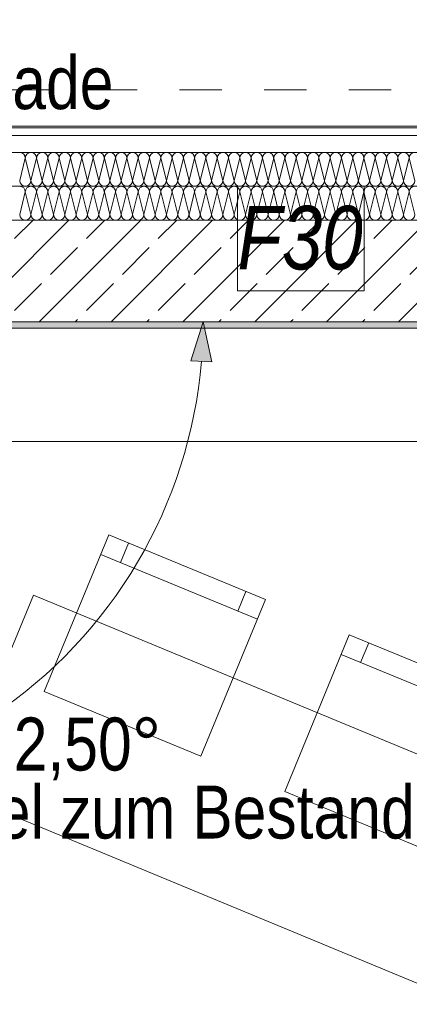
# Model space of a CAD drawing. Header units: metres. Extents: x -79 to 740, y -195 to 69.
# Tile 130 of 256: x 1.667 to 2.587, y 12.151 to 14.475. Entities that reach past the tile are written whole.
import ezdxf

# ---------------------------------------------------------------- set-up
doc = ezdxf.new("R2010")
doc.units = ezdxf.units.M
doc.header["$MEASUREMENT"] = 0
doc.linetypes.add('Untersicht', pattern=[0.1, 0.075, -0.025])
for name, color, linetype in [('00 Überdachte Pausenhalle', 7, 'Continuous'), ('10 Fassade', 7, 'Continuous'), ('95 Ausführungsplanung Bemaßung', 7, 'Continuous'), ('97 Brandschutz', 7, 'Continuous'), ('Neubau_10 Wand außen', 7, 'Continuous'), ('Neubau_50 Möblierung', 7, 'Continuous'), ('Neubau_95 Ausführungsplanung Bemaßung', 7, 'Continuous')]:
    doc.layers.add(name, color=color, linetype=linetype)
doc.styles.add('ERSTELLTER_STIL_2', font='ARIALN.TTF')
doc.styles.add('ERSTELLTER_STIL_6', font='ARIALN.TTF')
doc.dimstyles.new('ERSTELLTER_STIL__11', dxfattribs={"dimtxt": 0.125, "dimasz": 0.095143, "dimexe": 0.18, "dimexo": 0.0625, "dimgap": 0, "dimtad": 1, "dimtih": 1, "dimtoh": 1, "dimzin": 0, "dimdsep": 46, "dimtxsty": 'ERSTELLTER_STIL_2', "dimblk": 'ARROWHEAD_6', "dimblk1": 'ARROWHEAD_6', "dimblk2": 'ARROWHEAD_6', "dimcen": 0.09, "dimse1": 1, "dimse2": 1, "dimclrd": 7, "dimclre": 7, "dimclrt": 7, "dimazin": 0, "dimtfac": 1, "dimtdec": 4, "dimtmove": 2, "dimatfit": 3, "dimfxl": 1, "dimtolj": 1, "dimtzin": 0, "dimarcsym": 0})
doc.dimstyles.new('ERSTELLTER_STIL__4', dxfattribs={"dimtxt": 0.125, "dimasz": 0.095143, "dimexe": 0.18, "dimexo": 0.0625, "dimgap": 0, "dimtad": 1, "dimzin": 0, "dimdsep": 46, "dimtxsty": 'ERSTELLTER_STIL_2', "dimblk": 'ARROWHEAD_6', "dimblk1": 'ARROWHEAD_6', "dimblk2": 'ARROWHEAD_6', "dimcen": 0.09, "dimse1": 1, "dimse2": 1, "dimclrd": 7, "dimclre": 7, "dimclrt": 7, "dimazin": 0, "dimtfac": 1, "dimtdec": 4, "dimtmove": 0, "dimatfit": 3, "dimfxl": 1, "dimtolj": 1, "dimtzin": 0, "dimarcsym": 0})
doc.dimstyles.new('ERSTELLTER_STIL__5', dxfattribs={"dimtxt": 0.125, "dimasz": 0.095143, "dimexe": 0.18, "dimexo": 0.0625, "dimgap": 0, "dimtad": 1, "dimtih": 1, "dimtoh": 1, "dimzin": 0, "dimdsep": 46, "dimtxsty": 'ERSTELLTER_STIL_2', "dimblk": 'ARROWHEAD_6', "dimblk1": 'ARROWHEAD_6', "dimblk2": 'ARROWHEAD_6', "dimcen": 0.09, "dimse1": 1, "dimse2": 1, "dimclrd": 7, "dimclre": 7, "dimclrt": 7, "dimazin": 0, "dimtfac": 1, "dimtdec": 4, "dimtmove": 0, "dimatfit": 3, "dimfxl": 1, "dimtolj": 1, "dimtzin": 0, "dimarcsym": 0})
doc.dimstyles.new('ERSTELLTER_STIL__8', dxfattribs={"dimtxt": 0.125, "dimasz": 0.091787, "dimexe": 0.18, "dimexo": 0.04, "dimgap": 0, "dimtad": 1, "dimtih": 1, "dimtoh": 1, "dimzin": 0, "dimdsep": 46, "dimtxsty": 'ERSTELLTER_STIL_2', "dimblk": 'ARROWHEAD_5', "dimblk1": 'ARROWHEAD_5', "dimblk2": 'ARROWHEAD_5', "dimcen": 0.09, "dimclrd": 7, "dimclre": 7, "dimclrt": 7, "dimazin": 0, "dimtfac": 1, "dimtdec": 4, "dimtmove": 2, "dimatfit": 3, "dimfxl": 1, "dimtolj": 1, "dimtzin": 0, "dimarcsym": 0})
doc.dimstyles.new('ERSTELLTER_STIL__9', dxfattribs={"dimtxt": 0.175, "dimasz": 0.095143, "dimexe": 0.18, "dimexo": 0.0625, "dimgap": 0, "dimtad": 1, "dimzin": 0, "dimdsep": 46, "dimtxsty": 'ERSTELLTER_STIL_2', "dimblk": 'ARROWHEAD_6', "dimblk1": 'ARROWHEAD_6', "dimblk2": 'ARROWHEAD_6', "dimcen": 0.09, "dimse1": 1, "dimse2": 1, "dimclrd": 7, "dimclre": 7, "dimclrt": 7, "dimazin": 0, "dimtfac": 1, "dimtdec": 4, "dimtmove": 0, "dimatfit": 3, "dimfxl": 1, "dimtolj": 1, "dimtzin": 0, "dimarcsym": 0})

# ---------------------------------------------------------------- blocks, each defined once
blk = doc.blocks.new('*X111')
at = {"layer": 'Neubau_10 Wand außen', "color": 8, "linetype": 'Continuous', "lineweight": 9}
for p, q in [((1.68, 14.1486), (1.6667, 14.0952)), ((1.68, 14.1486), (1.6933, 14.0952)), ((1.7067, 14.1486), (1.6933, 14.0952)), ((1.7067, 14.1486), (1.72, 14.0952)), ((1.7333, 14.1486), (1.72, 14.0952)), ((1.7333, 14.1486), (1.7467, 14.0952)), ((1.76, 14.1486), (1.7467, 14.0952)), ((1.76, 14.1486), (1.7733, 14.0952)), ((1.7867, 14.1486), (1.7733, 14.0952)), ((1.7867, 14.1486), (1.8, 14.0952)), ((1.8133, 14.1486), (1.8, 14.0952)), ((1.8133, 14.1486), (1.8267, 14.0952)), ((1.84, 14.1486), (1.8267, 14.0952)), ((1.84, 14.1486), (1.8533, 14.0952)), ((1.8667, 14.1486), (1.8533, 14.0952)), ((1.8667, 14.1486), (1.88, 14.0952)), ((1.8933, 14.1486), (1.88, 14.0952)), ((1.8933, 14.1486), (1.9067, 14.0952)), ((1.92, 14.1486), (1.9067, 14.0952)), ((1.92, 14.1486), (1.9333, 14.0952)), ((1.9467, 14.1486), (1.9333, 14.0952)), ((1.9467, 14.1486), (1.96, 14.0952)), ((1.9733, 14.1486), (1.96, 14.0952)), ((1.9733, 14.1486), (1.9867, 14.0952)), ((2, 14.1486), (1.9867, 14.0952)), ((2, 14.1486), (2.0133, 14.0952)), ((2.0267, 14.1486), (2.0133, 14.0952)), ((2.0267, 14.1486), (2.04, 14.0952)), ((2.0533, 14.1486), (2.04, 14.0952)), ((2.0533, 14.1486), (2.0667, 14.0952)), ((2.08, 14.1486), (2.0667, 14.0952)), ((2.08, 14.1486), (2.0933, 14.0952)), ((2.1067, 14.1486), (2.0933, 14.0952)), ((2.1067, 14.1486), (2.12, 14.0952)), ((2.1333, 14.1486), (2.12, 14.0952)), ((2.1333, 14.1486), (2.1467, 14.0952)), ((2.16, 14.1486), (2.1467, 14.0952)), ((2.16, 14.1486), (2.1733, 14.0952)), ((2.1867, 14.1486), (2.1733, 14.0952)), ((2.1867, 14.1486), (2.2, 14.0952)), ((2.2133, 14.1486), (2.2, 14.0952)), ((2.2133, 14.1486), (2.2267, 14.0952)), ((2.24, 14.1486), (2.2267, 14.0952)), ((2.24, 14.1486), (2.2533, 14.0952)), ((2.2667, 14.1486), (2.2533, 14.0952)), ((2.2667, 14.1486), (2.28, 14.0952)), ((2.2933, 14.1486), (2.28, 14.0952)), ((2.2933, 14.1486), (2.3067, 14.0952)), ((2.32, 14.1486), (2.3067, 14.0952)), ((2.32, 14.1486), (2.3333, 14.0952)), ((2.3467, 14.1486), (2.3333, 14.0952)), ((2.3467, 14.1486), (2.36, 14.0952)), ((2.3733, 14.1486), (2.36, 14.0952)), ((2.3733, 14.1486), (2.3867, 14.0952)), ((2.4, 14.1486), (2.3867, 14.0952)), ((2.4, 14.1486), (2.4133, 14.0952)), ((2.4267, 14.1486), (2.4133, 14.0952)), ((2.4267, 14.1486), (2.44, 14.0952)), ((2.4533, 14.1486), (2.44, 14.0952)), ((2.4533, 14.1486), (2.4667, 14.0952)), ((2.48, 14.1486), (2.4667, 14.0952)), ((2.48, 14.1486), (2.4933, 14.0952)), ((2.5067, 14.1486), (2.4933, 14.0952)), ((2.5067, 14.1486), (2.52, 14.0952)), ((2.5333, 14.1486), (2.52, 14.0952)), ((2.5333, 14.1486), (2.5467, 14.0952)), ((2.56, 14.1486), (2.5467, 14.0952)), ((2.56, 14.1486), (2.5733, 14.0952)), ((2.5867, 14.1486), (2.5733, 14.0952)), ((2.5867, 14.1486), (2.6, 14.0952))]:
    blk.add_line(p, q, dxfattribs=at)
for centre, start, end in [((1.6667, 14.1486), 0, 90), ((1.6933, 14.1486), 90, 180), ((1.6933, 14.1486), 0, 90), ((1.72, 14.1486), 90, 180), ((1.72, 14.1486), 0, 90), ((1.7467, 14.1486), 90, 180), ((1.7467, 14.1486), 0, 90), ((1.7733, 14.1486), 90, 180), ((1.7733, 14.1486), 0, 90), ((1.8, 14.1486), 90, 180), ((1.8, 14.1486), 0, 90), ((1.8267, 14.1486), 90, 180), ((1.8267, 14.1486), 0, 90), ((1.8533, 14.1486), 90, 180), ((1.8533, 14.1486), 0, 90), ((1.88, 14.1486), 90, 180), ((1.88, 14.1486), 0, 90), ((1.9067, 14.1486), 90, 180), ((1.9067, 14.1486), 0, 90), ((1.9333, 14.1486), 90, 180), ((1.9333, 14.1486), 0, 90), ((1.96, 14.1486), 90, 180), ((1.96, 14.1486), 0, 90), ((1.9867, 14.1486), 90, 180), ((1.9867, 14.1486), 0, 90), ((2.0133, 14.1486), 90, 180), ((2.0133, 14.1486), 0, 90), ((2.04, 14.1486), 90, 180), ((2.04, 14.1486), 0, 90), ((2.0667, 14.1486), 90, 180), ((2.0667, 14.1486), 0, 90), ((2.0933, 14.1486), 90, 180), ((2.0933, 14.1486), 0, 90), ((2.12, 14.1486), 90, 180), ((2.12, 14.1486), 0, 90), ((2.1467, 14.1486), 90, 180), ((2.1467, 14.1486), 0, 90), ((2.1733, 14.1486), 90, 180), ((2.1733, 14.1486), 0, 90), ((2.2, 14.1486), 90, 180), ((2.2, 14.1486), 0, 90), ((2.2267, 14.1486), 90, 180), ((2.2267, 14.1486), 0, 90), ((2.2533, 14.1486), 90, 180), ((2.2533, 14.1486), 0, 90), ((2.28, 14.1486), 90, 180), ((2.28, 14.1486), 0, 90), ((2.3067, 14.1486), 90, 180), ((2.3067, 14.1486), 0, 90), ((2.3333, 14.1486), 90, 180), ((2.3333, 14.1486), 0, 90), ((2.36, 14.1486), 90, 180), ((2.36, 14.1486), 0, 90), ((2.3867, 14.1486), 90, 180), ((2.3867, 14.1486), 0, 90), ((2.4133, 14.1486), 90, 180), ((2.4133, 14.1486), 0, 90), ((2.44, 14.1486), 90, 180), ((2.44, 14.1486), 0, 90), ((2.4667, 14.1486), 90, 180), ((2.4667, 14.1486), 0, 90), ((2.4933, 14.1486), 90, 180), ((2.4933, 14.1486), 0, 90), ((2.52, 14.1486), 90, 180), ((2.52, 14.1486), 0, 90), ((2.5467, 14.1486), 90, 180), ((2.5467, 14.1486), 0, 90), ((2.5733, 14.1486), 90, 180), ((2.5733, 14.1486), 0, 90), ((2.6, 14.1486), 90, 180), ((1.68, 14.0952), 180, 270), ((1.68, 14.0952), 270, 0), ((1.7067, 14.0952), 180, 270), ((1.7067, 14.0952), 270, 0), ((1.7333, 14.0952), 180, 270), ((1.7333, 14.0952), 270, 0), ((1.76, 14.0952), 180, 270), ((1.76, 14.0952), 270, 0), ((1.7867, 14.0952), 180, 270), ((1.7867, 14.0952), 270, 0), ((1.8133, 14.0952), 180, 270), ((1.8133, 14.0952), 270, 0), ((1.84, 14.0952), 180, 270), ((1.84, 14.0952), 270, 0), ((1.8667, 14.0952), 180, 270), ((1.8667, 14.0952), 270, 0), ((1.8933, 14.0952), 180, 270), ((1.8933, 14.0952), 270, 0), ((1.92, 14.0952), 180, 270), ((1.92, 14.0952), 270, 0), ((1.9467, 14.0952), 180, 270), ((1.9467, 14.0952), 270, 0), ((1.9733, 14.0952), 180, 270), ((1.9733, 14.0952), 270, 0), ((2, 14.0952), 180, 270), ((2, 14.0952), 270, 0), ((2.0267, 14.0952), 180, 270), ((2.0267, 14.0952), 270, 0), ((2.0533, 14.0952), 180, 270), ((2.0533, 14.0952), 270, 0), ((2.08, 14.0952), 180, 270), ((2.08, 14.0952), 270, 0), ((2.1067, 14.0952), 180, 270), ((2.1067, 14.0952), 270, 0), ((2.1333, 14.0952), 180, 270), ((2.1333, 14.0952), 270, 0), ((2.16, 14.0952), 180, 270), ((2.16, 14.0952), 270, 0), ((2.1867, 14.0952), 180, 270), ((2.1867, 14.0952), 270, 0), ((2.2133, 14.0952), 180, 270), ((2.2133, 14.0952), 270, 0), ((2.24, 14.0952), 180, 270), ((2.24, 14.0952), 270, 0), ((2.2667, 14.0952), 180, 270), ((2.2667, 14.0952), 270, 0), ((2.2933, 14.0952), 180, 270), ((2.2933, 14.0952), 270, 0), ((2.32, 14.0952), 180, 270), ((2.32, 14.0952), 270, 0), ((2.3467, 14.0952), 180, 270), ((2.3467, 14.0952), 270, 0), ((2.3733, 14.0952), 180, 270), ((2.3733, 14.0952), 270, 0), ((2.4, 14.0952), 180, 270), ((2.4, 14.0952), 270, 0), ((2.4267, 14.0952), 180, 270), ((2.4267, 14.0952), 270, 0), ((2.4533, 14.0952), 180, 270), ((2.4533, 14.0952), 270, 0), ((2.48, 14.0952), 180, 270), ((2.48, 14.0952), 270, 0), ((2.5067, 14.0952), 180, 270), ((2.5067, 14.0952), 270, 0), ((2.5333, 14.0952), 180, 270), ((2.5333, 14.0952), 270, 0), ((2.56, 14.0952), 180, 270), ((2.56, 14.0952), 270, 0), ((2.5867, 14.0952), 180, 270), ((2.5867, 14.0952), 270, 0)]:
    blk.add_arc(centre, 0.0133, start, end, dxfattribs=at)
blk = doc.blocks.new('*X112')
at = {"layer": 'Neubau_10 Wand außen', "color": 8, "linetype": 'Continuous', "lineweight": 9}
for p, q in [((1.68, 14.0686), (1.6667, 14.0152)), ((1.68, 14.0686), (1.6933, 14.0152)), ((1.7067, 14.0686), (1.6933, 14.0152)), ((1.7067, 14.0686), (1.72, 14.0152)), ((1.7333, 14.0686), (1.72, 14.0152)), ((1.7333, 14.0686), (1.7467, 14.0152)), ((1.76, 14.0686), (1.7467, 14.0152)), ((1.76, 14.0686), (1.7733, 14.0152)), ((1.7867, 14.0686), (1.7733, 14.0152)), ((1.7867, 14.0686), (1.8, 14.0152)), ((1.8133, 14.0686), (1.8, 14.0152)), ((1.8133, 14.0686), (1.8267, 14.0152)), ((1.84, 14.0686), (1.8267, 14.0152)), ((1.84, 14.0686), (1.8533, 14.0152)), ((1.8667, 14.0686), (1.8533, 14.0152)), ((1.8667, 14.0686), (1.88, 14.0152)), ((1.8933, 14.0686), (1.88, 14.0152)), ((1.8933, 14.0686), (1.9067, 14.0152)), ((1.92, 14.0686), (1.9067, 14.0152)), ((1.92, 14.0686), (1.9333, 14.0152)), ((1.9467, 14.0686), (1.9333, 14.0152)), ((1.9467, 14.0686), (1.96, 14.0152)), ((1.9733, 14.0686), (1.96, 14.0152)), ((1.9733, 14.0686), (1.9867, 14.0152)), ((2, 14.0686), (1.9867, 14.0152)), ((2, 14.0686), (2.0133, 14.0152)), ((2.0267, 14.0686), (2.0133, 14.0152)), ((2.0267, 14.0686), (2.04, 14.0152)), ((2.0533, 14.0686), (2.04, 14.0152)), ((2.0533, 14.0686), (2.0667, 14.0152)), ((2.08, 14.0686), (2.0667, 14.0152)), ((2.08, 14.0686), (2.0933, 14.0152)), ((2.1067, 14.0686), (2.0933, 14.0152)), ((2.1067, 14.0686), (2.12, 14.0152)), ((2.1333, 14.0686), (2.12, 14.0152)), ((2.1333, 14.0686), (2.1467, 14.0152)), ((2.16, 14.0686), (2.1467, 14.0152)), ((2.16, 14.0686), (2.1733, 14.0152)), ((2.1867, 14.0686), (2.1733, 14.0152)), ((2.1867, 14.0686), (2.2, 14.0152)), ((2.2133, 14.0686), (2.2, 14.0152)), ((2.2133, 14.0686), (2.2267, 14.0152)), ((2.24, 14.0686), (2.2267, 14.0152)), ((2.24, 14.0686), (2.2533, 14.0152)), ((2.2667, 14.0686), (2.2533, 14.0152)), ((2.2667, 14.0686), (2.28, 14.0152)), ((2.2933, 14.0686), (2.28, 14.0152)), ((2.2933, 14.0686), (2.3067, 14.0152)), ((2.32, 14.0686), (2.3067, 14.0152)), ((2.32, 14.0686), (2.3333, 14.0152)), ((2.3467, 14.0686), (2.3333, 14.0152)), ((2.3467, 14.0686), (2.36, 14.0152)), ((2.3733, 14.0686), (2.36, 14.0152)), ((2.3733, 14.0686), (2.3867, 14.0152)), ((2.4, 14.0686), (2.3867, 14.0152)), ((2.4, 14.0686), (2.4133, 14.0152)), ((2.4267, 14.0686), (2.4133, 14.0152)), ((2.4267, 14.0686), (2.44, 14.0152)), ((2.4533, 14.0686), (2.44, 14.0152)), ((2.4533, 14.0686), (2.4667, 14.0152)), ((2.48, 14.0686), (2.4667, 14.0152)), ((2.48, 14.0686), (2.4933, 14.0152)), ((2.5067, 14.0686), (2.4933, 14.0152)), ((2.5067, 14.0686), (2.52, 14.0152)), ((2.5333, 14.0686), (2.52, 14.0152)), ((2.5333, 14.0686), (2.5467, 14.0152)), ((2.56, 14.0686), (2.5467, 14.0152)), ((2.56, 14.0686), (2.5733, 14.0152)), ((2.5867, 14.0686), (2.5733, 14.0152)), ((2.5867, 14.0686), (2.6, 14.0152))]:
    blk.add_line(p, q, dxfattribs=at)
for centre, start, end in [((1.6667, 14.0686), 0, 90), ((1.6933, 14.0686), 90, 180), ((1.6933, 14.0686), 0, 90), ((1.72, 14.0686), 90, 180), ((1.72, 14.0686), 0, 90), ((1.7467, 14.0686), 90, 180), ((1.7467, 14.0686), 0, 90), ((1.7733, 14.0686), 90, 180), ((1.7733, 14.0686), 0, 90), ((1.8, 14.0686), 90, 180), ((1.8, 14.0686), 0, 90), ((1.8267, 14.0686), 90, 180), ((1.8267, 14.0686), 0, 90), ((1.8533, 14.0686), 90, 180), ((1.8533, 14.0686), 0, 90), ((1.88, 14.0686), 90, 180), ((1.88, 14.0686), 0, 90), ((1.9067, 14.0686), 90, 180), ((1.9067, 14.0686), 0, 90), ((1.9333, 14.0686), 90, 180), ((1.9333, 14.0686), 0, 90), ((1.96, 14.0686), 90, 180), ((1.96, 14.0686), 0, 90), ((1.9867, 14.0686), 90, 180), ((1.9867, 14.0686), 0, 90), ((2.0133, 14.0686), 90, 180), ((2.0133, 14.0686), 0, 90), ((2.04, 14.0686), 90, 180), ((2.04, 14.0686), 0, 90), ((2.0667, 14.0686), 90, 180), ((2.0667, 14.0686), 0, 90), ((2.0933, 14.0686), 90, 180), ((2.0933, 14.0686), 0, 90), ((2.12, 14.0686), 90, 180), ((2.12, 14.0686), 0, 90), ((2.1467, 14.0686), 90, 180), ((2.1467, 14.0686), 0, 90), ((2.1733, 14.0686), 90, 180), ((2.1733, 14.0686), 0, 90), ((2.2, 14.0686), 90, 180), ((2.2, 14.0686), 0, 90), ((2.2267, 14.0686), 90, 180), ((2.2267, 14.0686), 0, 90), ((2.2533, 14.0686), 90, 180), ((2.2533, 14.0686), 0, 90), ((2.28, 14.0686), 90, 180), ((2.28, 14.0686), 0, 90), ((2.3067, 14.0686), 90, 180), ((2.3067, 14.0686), 0, 90), ((2.3333, 14.0686), 90, 180), ((2.3333, 14.0686), 0, 90), ((2.36, 14.0686), 90, 180), ((2.36, 14.0686), 0, 90), ((2.3867, 14.0686), 90, 180), ((2.3867, 14.0686), 0, 90), ((2.4133, 14.0686), 90, 180), ((2.4133, 14.0686), 0, 90), ((2.44, 14.0686), 90, 180), ((2.44, 14.0686), 0, 90), ((2.4667, 14.0686), 90, 180), ((2.4667, 14.0686), 0, 90), ((2.4933, 14.0686), 90, 180), ((2.4933, 14.0686), 0, 90), ((2.52, 14.0686), 90, 180), ((2.52, 14.0686), 0, 90), ((2.5467, 14.0686), 90, 180), ((2.5467, 14.0686), 0, 90), ((2.5733, 14.0686), 90, 180), ((2.5733, 14.0686), 0, 90), ((2.6, 14.0686), 90, 180), ((1.68, 14.0152), 180, 270), ((1.68, 14.0152), 270, 0), ((1.7067, 14.0152), 180, 270), ((1.7067, 14.0152), 270, 0), ((1.7333, 14.0152), 180, 270), ((1.7333, 14.0152), 270, 0), ((1.76, 14.0152), 180, 270), ((1.76, 14.0152), 270, 0), ((1.7867, 14.0152), 180, 270), ((1.7867, 14.0152), 270, 0), ((1.8133, 14.0152), 180, 270), ((1.8133, 14.0152), 270, 0), ((1.84, 14.0152), 180, 270), ((1.84, 14.0152), 270, 0), ((1.8667, 14.0152), 180, 270), ((1.8667, 14.0152), 270, 0), ((1.8933, 14.0152), 180, 270), ((1.8933, 14.0152), 270, 0), ((1.92, 14.0152), 180, 270), ((1.92, 14.0152), 270, 0), ((1.9467, 14.0152), 180, 270), ((1.9467, 14.0152), 270, 0), ((1.9733, 14.0152), 180, 270), ((1.9733, 14.0152), 270, 0), ((2, 14.0152), 180, 270), ((2, 14.0152), 270, 0), ((2.0267, 14.0152), 180, 270), ((2.0267, 14.0152), 270, 0), ((2.0533, 14.0152), 180, 270), ((2.0533, 14.0152), 270, 0), ((2.08, 14.0152), 180, 270), ((2.08, 14.0152), 270, 0), ((2.1067, 14.0152), 180, 270), ((2.1067, 14.0152), 270, 0), ((2.1333, 14.0152), 180, 270), ((2.1333, 14.0152), 270, 0), ((2.16, 14.0152), 180, 270), ((2.16, 14.0152), 270, 0), ((2.1867, 14.0152), 180, 270), ((2.1867, 14.0152), 270, 0), ((2.2133, 14.0152), 180, 270), ((2.2133, 14.0152), 270, 0), ((2.24, 14.0152), 180, 270), ((2.24, 14.0152), 270, 0), ((2.2667, 14.0152), 180, 270), ((2.2667, 14.0152), 270, 0), ((2.2933, 14.0152), 180, 270), ((2.2933, 14.0152), 270, 0), ((2.32, 14.0152), 180, 270), ((2.32, 14.0152), 270, 0), ((2.3467, 14.0152), 180, 270), ((2.3467, 14.0152), 270, 0), ((2.3733, 14.0152), 180, 270), ((2.3733, 14.0152), 270, 0), ((2.4, 14.0152), 180, 270), ((2.4, 14.0152), 270, 0), ((2.4267, 14.0152), 180, 270), ((2.4267, 14.0152), 270, 0), ((2.4533, 14.0152), 180, 270), ((2.4533, 14.0152), 270, 0), ((2.48, 14.0152), 180, 270), ((2.48, 14.0152), 270, 0), ((2.5067, 14.0152), 180, 270), ((2.5067, 14.0152), 270, 0), ((2.5333, 14.0152), 180, 270), ((2.5333, 14.0152), 270, 0), ((2.56, 14.0152), 180, 270), ((2.56, 14.0152), 270, 0), ((2.5867, 14.0152), 180, 270), ((2.5867, 14.0152), 270, 0)]:
    blk.add_arc(centre, 0.0133, start, end, dxfattribs=at)
blk = doc.blocks.new('*D391')
at = {"layer": '95 Ausführungsplanung Bemaßung', "color": 7, "linetype": 'Continuous', "lineweight": 9}
for p, q in [((0.6733, 14.8822), (0.6733, 15.07)), ((4.1443, 14.8822), (4.1443, 15.07)), ((0.7233, 15.0262), (0.6232, 14.9261)), ((4.0942, 14.9261), (4.1944, 15.0262)), ((0.5981, 14.9761), (0.6733, 14.9761)), ((0.6733, 14.9761), (4.1443, 14.9761)), ((4.1443, 14.9761), (4.2194, 14.9761))]:
    blk.add_line(p, q, dxfattribs=at)
at = {"layer": '95 Ausführungsplanung Bemaßung', "color": 7, "lineweight": 9, "insert": (2.2679, 15.0011), "char_height": 0.125, "attachment_point": 7, "style": 'ERSTELLTER_STIL_2'}
blk.add_mtext('\\A1;{\\pql;\\fArial Narrow|b0|i0|c0|p0;\\W1.000000;3,47}', dxfattribs=at)
blk = doc.blocks.new('ARROWHEAD_6')
at = {"color": 0, "linetype": 'Continuous', "lineweight": 0}
for p, q in [((-0.5, -0.5), (0.5, 0.5)), ((0, 0), (-1, 0))]:
    blk.add_line(p, q, dxfattribs=at)
blk = doc.blocks.new('Stuhl 02 27[66]_1', base_point=(2.6626, 12.5008))
at = {"layer": 'Neubau_50 Möblierung', "color": 8, "linetype": 'Continuous', "lineweight": 18}
for p, q in [((2.4721, 12.9577), (2.4911, 13.0039)), ((2.7958, 12.8245), (2.4259, 12.9767)), ((2.7495, 12.8435), (2.7686, 12.8898))]:
    blk.add_line(p, q, dxfattribs=at)
at = {"layer": 'Neubau_50 Möblierung', "color": 8, "linetype": 'Continuous', "lineweight": 18, "flags": 128}
blk.add_lwpolyline([(2.6626, 12.5008), (2.2927, 12.6531), (2.4449, 13.023), (2.8148, 12.8707)], close=True, dxfattribs=at)
blk = doc.blocks.new('Stuhl 02 27[67]_1', base_point=(2.0946, 12.7364))
at = {"layer": 'Neubau_50 Möblierung', "color": 8, "linetype": 'Continuous', "lineweight": 18}
for p, q in [((1.9046, 13.1935), (1.9236, 13.2397)), ((2.2281, 13.06), (1.8583, 13.2126)), ((2.1819, 13.079), (2.2009, 13.1253))]:
    blk.add_line(p, q, dxfattribs=at)
at = {"layer": 'Neubau_50 Möblierung', "color": 8, "linetype": 'Continuous', "lineweight": 18, "flags": 128}
blk.add_lwpolyline([(2.0946, 12.7364), (1.7248, 12.889), (1.8774, 13.2588), (2.2472, 13.1062)], close=True, dxfattribs=at)
blk = doc.blocks.new('Schultisch 27[153]_1', base_point=(2.617, 12.1956))
at = {"layer": 'Neubau_50 Möblierung', "color": 8, "linetype": 'Continuous', "lineweight": 18, "flags": 128}
blk.add_lwpolyline([(2.617, 12.1956), (1.5083, 12.6548), (1.6997, 13.1167), (2.8083, 12.6575)], close=True, dxfattribs=at)
blk = doc.blocks.new('*D698')
at = {"layer": '95 Ausführungsplanung Bemaßung', "color": 7, "linetype": 'Continuous', "lineweight": 9}
for p, q in [((-0.3162, 17.7146), (-0.262, 17.5837)), ((-0.2023, 17.6132), (-0.3758, 17.6851)), ((-1.3591, 15.0657), (-0.2891, 17.6491)), ((-1.3862, 15.1312), (-1.332, 15.0003))]:
    blk.add_line(p, q, dxfattribs=at)
at = {"layer": '95 Ausführungsplanung Bemaßung', "color": 7, "lineweight": 9, "insert": (-0.9085, 16.1387), "char_height": 0.175, "attachment_point": 7, "rotation": 67.5, "style": 'ERSTELLTER_STIL_2'}
blk.add_mtext('\\A1;{\\pql;\\fArial Narrow|b0|i0|c0|p0;\\W1.000000;2,79\\fArial Narrow|b0|i0|c0|p0;\\W1.000000;\\A1{\\H.66x;\\S5^  ;}}', dxfattribs=at)
blk = doc.blocks.new('*D707')
at = {"layer": '95 Ausführungsplanung Bemaßung', "color": 7, "linetype": 'Continuous', "lineweight": 9}
for p, q in [((0.0534, 17.5615), (0.1076, 17.4306)), ((0.1672, 17.4601), (-0.0063, 17.532)), ((-0.9896, 14.9127), (0.0805, 17.4961)), ((-1.0167, 14.9781), (-0.9625, 14.8472))]:
    blk.add_line(p, q, dxfattribs=at)
at = {"layer": '95 Ausführungsplanung Bemaßung', "color": 7, "lineweight": 9, "char_height": 0.175, "attachment_point": 7, "rotation": 67.5, "style": 'ERSTELLTER_STIL_2'}
for s, insert in [('\\A1;{\\pql;\\fArial Narrow|b0|i0|c0|p0;\\W1.000000;25}', (-0.0572, 17.255)), ('\\A1;{\\pql;\\fArial Narrow|b0|i0|c0|p0;\\W1.000000;2,79\\fArial Narrow|b0|i0|c0|p0;\\W1.000000;\\A1{\\H.66x;\\S5^  ;}}', (-0.539, 15.9857))]:
    blk.add_mtext(s, dxfattribs=dict(at, insert=insert))
blk = doc.blocks.new('*D726')
at = {"layer": '95 Ausführungsplanung Bemaßung', "color": 7, "linetype": 'Continuous', "lineweight": 9}
for p, q in [((0.4229, 17.4084), (0.4771, 17.2776)), ((0.5368, 17.3071), (0.3633, 17.3789)), ((-0.62, 14.7596), (0.45, 17.343)), ((-0.6471, 14.825), (-0.5929, 14.6942)), ((-0.5333, 14.7237), (-0.7068, 14.7955))]:
    blk.add_line(p, q, dxfattribs=at)
at = {"layer": '95 Ausführungsplanung Bemaßung', "color": 7, "lineweight": 9, "char_height": 0.175, "attachment_point": 7, "rotation": 67.5, "style": 'ERSTELLTER_STIL_2'}
for s, insert in [('\\A1;{\\pql;\\fArial Narrow|b0|i0|c0|p0;\\W1.000000;25}', (0.3123, 17.1019)), ('\\A1;{\\pql;\\fArial Narrow|b0|i0|c0|p0;\\W1.000000;2,79\\fArial Narrow|b0|i0|c0|p0;\\W1.000000;\\A1{\\H.66x;\\S5^  ;}}', (-0.1694, 15.8326)), ('\\A1;{\\pql;\\fArial Narrow|b0|i0|c0|p0;\\W1.000000;15}', (-0.6332, 14.8193))]:
    blk.add_mtext(s, dxfattribs=dict(at, insert=insert))
blk = doc.blocks.new('*D735')
at = {"layer": '95 Ausführungsplanung Bemaßung', "color": 7, "linetype": 'Continuous', "lineweight": 9}
for p, q in [((2.8948, 16.645), (2.9949, 16.5448)), ((3.0387, 16.5949), (2.851, 16.5949)), ((2.9448, 14.2239), (2.9448, 16.5949)), ((2.8948, 14.274), (2.9949, 14.1738)), ((3.0387, 14.2239), (2.851, 14.2239))]:
    blk.add_line(p, q, dxfattribs=at)
at = {"layer": '95 Ausführungsplanung Bemaßung', "color": 7, "lineweight": 9, "char_height": 0.125, "attachment_point": 7, "rotation": 90, "style": 'ERSTELLTER_STIL_2'}
for s, insert in [('\\A1;{\\pql;\\fArial Narrow|b0|i0|c0|p0;\\W1.000000;16\\fArial Narrow|b0|i0|c0|p0;\\W1.000000;\\A1{\\H.66x;\\S5^  ;}}', (2.9261, 16.3307)), ('\\A1;{\\pql;\\fArial Narrow|b0|i0|c0|p0;\\W1.000000;2,37}', (2.9198, 15.2686)), ('\\A1;{\\pql;\\fArial Narrow|b0|i0|c0|p0;\\W1.000000;22}', (2.9198, 14.274))]:
    blk.add_mtext(s, dxfattribs=dict(at, insert=insert))
blk = doc.blocks.new('*D772')
at = {"layer": '95 Ausführungsplanung Bemaßung', "color": 7, "linetype": 'Continuous', "lineweight": 9}
for p, q in [((2.8133, 26.0534), (2.7591, 26.1842)), ((2.7862, 26.1188), (2.815, 26.1882)), ((2.873, 26.0829), (2.6995, 26.1548)), ((-9.7372, -4.1153), (2.7862, 26.1188)), ((-9.7643, -4.0499), (-9.7101, -4.1807)), ((-9.6504, -4.1512), (-9.8239, -4.0794)), ((-9.7659, -4.1847), (-9.7372, -4.1153))]:
    blk.add_line(p, q, dxfattribs=at)
at = {"layer": '95 Ausführungsplanung Bemaßung', "color": 7, "lineweight": 9, "insert": (-3.5814, 10.731), "char_height": 0.175, "attachment_point": 7, "rotation": 67.5, "style": 'ERSTELLTER_STIL_2'}
blk.add_mtext('\\A1;{\\pql;\\fArial Narrow|b0|i0|c0|p0;\\W1.000000;32,72\\fArial Narrow|b0|i0|c0|p0;\\W1.000000;\\A1{\\H.66x;\\S5^  ;}}', dxfattribs=at)
blk = doc.blocks.new('*D798')
at = {"layer": '95 Ausführungsplanung Bemaßung', "color": 7, "linetype": 'Continuous', "lineweight": 9}
for p, q in [((0.6733, 14.5822), (0.6733, 14.77)), ((0.8216, 14.5822), (0.8216, 14.77)), ((0.7233, 14.7262), (0.6232, 14.6261)), ((0.8717, 14.7262), (0.7715, 14.6261)), ((0.5981, 14.6761), (0.6733, 14.6761)), ((0.6733, 14.6761), (0.8216, 14.6761)), ((0.8216, 14.6761), (4.3113, 14.6761))]:
    blk.add_line(p, q, dxfattribs=at)
at = {"layer": '95 Ausführungsplanung Bemaßung', "color": 7, "lineweight": 9, "insert": (0.4622, 14.7011), "char_height": 0.125, "attachment_point": 7, "style": 'ERSTELLTER_STIL_2'}
blk.add_mtext('\\A1;{\\pql;\\fArial Narrow|b0|i0|c0|p0;\\W1.000000;15}', dxfattribs=at)
blk = doc.blocks.new('*D799')
at = {"layer": '95 Ausführungsplanung Bemaßung', "color": 7, "linetype": 'Continuous', "lineweight": 9}
for p, q in [((4.3113, 14.5822), (4.3113, 14.77)), ((0.8717, 14.7262), (0.7715, 14.6261)), ((4.3614, 14.7262), (4.2612, 14.6261)), ((0.8216, 14.6761), (4.3113, 14.6761))]:
    blk.add_line(p, q, dxfattribs=at)
at = {"layer": '95 Ausführungsplanung Bemaßung', "color": 7, "lineweight": 9, "char_height": 0.125, "attachment_point": 7, "style": 'ERSTELLTER_STIL_2'}
for s, insert in [('\\A1;{\\pql;\\fArial Narrow|b0|i0|c0|p0;\\W1.000000;3,49}', (2.4256, 14.7011)), ('\\A1;{\\pql;\\fArial Narrow|b0|i0|c0|p0;\\W1.000000;24}', (4.1003, 14.7011))]:
    blk.add_mtext(s, dxfattribs=dict(at, insert=insert))
blk = doc.blocks.new('*D846')
at = {"layer": '95 Ausführungsplanung Bemaßung', "color": 7, "linetype": 'Continuous', "lineweight": 9}
for p, q in [((0.982, 13.3857), (0.982, 13.5734)), ((8.0283, 13.3857), (8.0283, 13.5734)), ((1.032, 13.5296), (0.9319, 13.4295)), ((7.9783, 13.4295), (8.0784, 13.5296)), ((0.9068, 13.4796), (0.982, 13.4796)), ((0.982, 13.4796), (8.0283, 13.4796)), ((8.0283, 13.4796), (8.1034, 13.4796))]:
    blk.add_line(p, q, dxfattribs=at)
at = {"layer": '95 Ausführungsplanung Bemaßung', "color": 7, "lineweight": 9, "insert": (4.1778, 13.4755), "char_height": 0.125, "attachment_point": 7, "style": 'ERSTELLTER_STIL_2'}
blk.add_mtext('\\A1;{\\pql;\\fArial Narrow|b0|i0|c0|p0;\\W1.000000;7,04\\fArial Narrow|b0|i0|c0|p0;\\W1.000000;\\A1{\\H.66x;\\S5^  ;}}', dxfattribs=at)
blk = doc.blocks.new('*D857')
at = {"layer": 'Neubau_95 Ausführungsplanung Bemaßung', "linetype": 'Continuous', "lineweight": 9}
for points in [[(2.0998, 13.7619), (2.071, 13.6697), (2.1209, 13.6676)], [(0.5542, 12.7291), (0.6332, 12.6736), (0.6504, 12.7205)]]:
    blk.add_hatch(color=7, dxfattribs=at).paths.add_polyline_path(points)
at = {"layer": 'Neubau_95 Ausführungsplanung Bemaßung', "color": 7, "linetype": 'Continuous', "lineweight": 9}
for p, q in [((2.0998, 13.7619), (2.071, 13.6697)), ((2.0998, 13.7619), (2.1209, 13.6676)), ((2.1209, 13.6676), (2.071, 13.6697)), ((0.5542, 12.7291), (0.6504, 12.7205)), ((0.5542, 12.7291), (0.6332, 12.6736)), ((0.6504, 12.7205), (0.6332, 12.6736))]:
    blk.add_line(p, q, dxfattribs=at)
blk.add_arc((0.982, 13.7619), 1.1179, 252.2835, 355.2165, dxfattribs=at)
at = {"layer": 'Neubau_95 Ausführungsplanung Bemaßung', "color": 7, "lineweight": 9, "char_height": 0.125, "attachment_point": 7, "style": 'ERSTELLTER_STIL_2'}
for s, insert in [('\\A1;{\\pql;\\fArial Narrow|b0|i0|c0|p0;\\W1.000000;ca. 112,50°}', (1.2625, 12.6794)), ('\\A1;{\\pql;\\fArial Narrow|b0|i0|c0|p0;\\W1.000000;parallel zum Bestand}', (1.2625, 12.5044))]:
    blk.add_mtext(s, dxfattribs=dict(at, insert=insert))
blk = doc.blocks.new('ARROWHEAD_5')
at = {"linetype": 'Continuous', "lineweight": 0}
blk.add_hatch(color=0, dxfattribs=at).paths.add_polyline_path([(-1, 0.2679), (0, 0), (-1, -0.2679)])
at = {"color": 0, "linetype": 'Continuous', "lineweight": 0}
blk.add_line((0, 0), (-1, 0), dxfattribs=at)

msp = doc.modelspace()

# ---------------------------------------------------------------- hatches: boundary and pattern name
at = {"layer": 'Neubau_10 Wand außen', "linetype": 'Continuous', "lineweight": 9}
h = msp.add_hatch(dxfattribs=at)
h.set_pattern_fill('Holzwerkstoff_Sperrholz__D2', color=8, style=0, pattern_type=2)
h.set_pattern_definition([(0, (0, 0), (0, 0.03), [])])
h.paths.add_polyline_path([(0.688, 14.2019), (4.5295, 14.2019), (4.5295, 14.2239), (0.6971, 14.2239)])
at = {"layer": 'Neubau_10 Wand außen', "linetype": 'Continuous', "lineweight": 0, "true_color": 0x000000}
h = msp.add_hatch(dxfattribs=at)
h.set_pattern_fill('Beton_Stahlbeton_0001', color=18, style=0, pattern_type=2)
h.set_pattern_definition([(45, (0, 0), (-0.0848528, 0.0848528), []), (45, (-0.04243, 0.04243), (-0.0848528, 0.0848528), [0.09, -0.03])])
h.paths.add_polyline_path([(0.982, 13.7619), (4.5295, 13.7619), (4.5295, 14.0019), (1.0814, 14.0019)])
h = msp.add_hatch(dxfattribs=at)
h.set_pattern_fill('Gips_0001', color=18, style=0, pattern_type=2)
h.set_pattern_definition([(45, (0, 0), (-0.01767767, 0.01767767), [0, -0.025])])
h.paths.add_polyline_path([(0.992, 13.7469), (4.5295, 13.7469), (4.5295, 13.7619), (0.9982, 13.7619)])

# ---------------------------------------------------------------- linework, layer by layer
at = {"layer": '00 Überdachte Pausenhalle', "color": 8, "linetype": 'Untersicht', "lineweight": 9}
msp.add_lwpolyline([(-15.2511, 16.5094), (4.1443, 16.5094), (4.1443, 14.3094), (-15.2511, 14.3094)], close=True, dxfattribs=at)
at = {"layer": '97 Brandschutz', "color": 1, "linetype": 'Continuous', "lineweight": 13, "flags": 128}
msp.add_lwpolyline([(2.181, 13.8348), (2.4802, 13.8348), (2.4802, 14.0819), (2.181, 14.0819), (2.181, 13.8348)], close=True, dxfattribs=at)
at = {"layer": 'Neubau_10 Wand außen', "color": 7, "linetype": 'Continuous', "lineweight": 13}
for p, q in [((4.5295, 14.2019), (0.7313, 14.2019)), ((4.5295, 14.1619), (0.8013, 14.1619)), ((4.5295, 14.0819), (0.8547, 14.0819)), ((4.5295, 14.0019), (1.0814, 14.0019)), ((0.9982, 13.7619), (4.5295, 13.7619))]:
    msp.add_line(p, q, dxfattribs=at)
at = {"layer": 'Neubau_10 Wand außen', "color": 7, "linetype": 'Continuous', "lineweight": 13, "flags": 128}
for points in [[(4.5295, 14.2239), (0.6971, 14.2239)], [(0.992, 13.7469), (4.5295, 13.7469)]]:
    msp.add_lwpolyline(points, dxfattribs=at)

# ---------------------------------------------------------------- block references
at = {"layer": 'Neubau_10 Wand außen', "color": 7, "lineweight": 9}
for name in ['*X111', '*X112']:
    msp.add_blockref(name, (0, 0), dxfattribs=at)
at = {"layer": 'Neubau_50 Möblierung', "color": 8, "linetype": 'Continuous', "lineweight": 18}
for name, p in [('Stuhl 02 27[67]_1', (2.0946, 12.7364)), ('Schultisch 27[153]_1', (2.617, 12.1956)), ('Stuhl 02 27[66]_1', (2.6626, 12.5008))]:
    msp.add_blockref(name, p, dxfattribs=at)

# ---------------------------------------------------------------- texts
at = {"layer": '10 Fassade', "color": 7, "linetype": 'Continuous', "lineweight": 9, "insert": (1.1003, 14.2623), "char_height": 0.125, "attachment_point": 7, "style": 'ERSTELLTER_STIL_2'}
msp.add_mtext('\\A1;{\\pql;\\fArial Narrow|b0|i0|c0|p0;\\W1.000000;Holz\\fArial Narrow|b0|i0|c0|p0;\\W1.000000;fassade}', dxfattribs=at)
at = {"layer": '97 Brandschutz', "color": 1, "linetype": 'Continuous', "lineweight": 13, "insert": (2.181, 14.0356), "char_height": 0.15, "attachment_point": 1, "style": 'ERSTELLTER_STIL_6'}
msp.add_mtext('\\A1;{\\pql;\\fArial Narrow|b0|i1|c0|p0;\\W1.000000;F\\fArial Narrow|b0|i1|c0|p0;\\W1.000000;30}', dxfattribs=at)

# ---------------------------------------------------------------- dimensions: what is measured, and where the dimension line sits
at = {"layer": '95 Ausführungsplanung Bemaßung', "color": 7, "linetype": 'Continuous', "lineweight": 9}
for base, p1, p2, angle, dimstyle, picture, middle, turn in [((2.7862, 26.1188), (-7.3352, -5.1102), (5.1882, 25.1239), 67.5, 'ERSTELLTER_STIL__9', '*D772', (-3.4975, 11.2686), 67.5), ((-0.2891, 17.6491), (0.6733, 14.2239), (2.2561, 16.5949), 67.5, 'ERSTELLTER_STIL__9', '*D698', (-0.8501, 16.6148), 67.5), ((0.0805, 17.4961), (0.6733, 14.2239), (2.2561, 16.5949), 67.5, 'ERSTELLTER_STIL__9', '*D707', (-0.4806, 16.4617), 67.5), ((0.45, 17.343), (0.6733, 14.2239), (2.2561, 16.5949), 67.5, 'ERSTELLTER_STIL__9', '*D726', (-0.111, 16.3086), 67.5), ((2.9448, 16.5949), (4.1443, 14.2239), (4.1443, 16.5949), 90, 'ERSTELLTER_STIL__4', '*D735', (2.8573, 15.4304), 90)]:
    dim = msp.add_linear_dim(base=base, p1=p1, p2=p2, angle=angle, dimstyle=dimstyle, dxfattribs=at)
    dim.commit()
    dim.dimension.update_dxf_attribs({"geometry": picture, "text_midpoint": middle, "dimtype": 160, "text_rotation": turn})
for base, p1, p2, dimstyle, picture, middle in [((4.3113, 14.6761), (0.8216, 14.0019), (4.3113, 15.3819), 'ERSTELLTER_STIL__5', '*D799', (2.5874, 14.7636)), ((4.1443, 14.9761), (0.6733, 14.2239), (4.1443, 14.3769), 'ERSTELLTER_STIL__5', '*D391', (2.4298, 15.0636)), ((0.8216, 14.6761), (0.6733, 14.2239), (0.8216, 14.0019), 'ERSTELLTER_STIL__5', '*D798', (0.5574, 14.7636)), ((8.0283, 13.4796), (0.982, 13.7619), (8.0283, 13.7619), 'ERSTELLTER_STIL__11', '*D846', (4.5079, 13.5671))]:
    dim = msp.add_linear_dim(base=base, p1=p1, p2=p2, dimstyle=dimstyle, dxfattribs=at)
    dim.commit()
    dim.dimension.update_dxf_attribs({"geometry": picture, "text_midpoint": middle, "dimtype": 160})
at = {"layer": 'Neubau_95 Ausführungsplanung Bemaßung', "color": 7, "linetype": 'Continuous', "lineweight": 9}
dim = msp.add_angular_dim_3p(base=(1.603, 12.8324), center=(0.982, 13.7619), p1=(-2.656, 4.9791), p2=(4.5295, 13.7619), text='ca. 112,50°^Mparallel zum Bestand', dimstyle='ERSTELLTER_STIL__8', dxfattribs=at)
dim.commit()
dim.dimension.update_dxf_attribs({"geometry": '*D857', "text_midpoint": (2.0702, 12.5669), "dimtype": 165})

doc.saveas('drawing.dxf')
